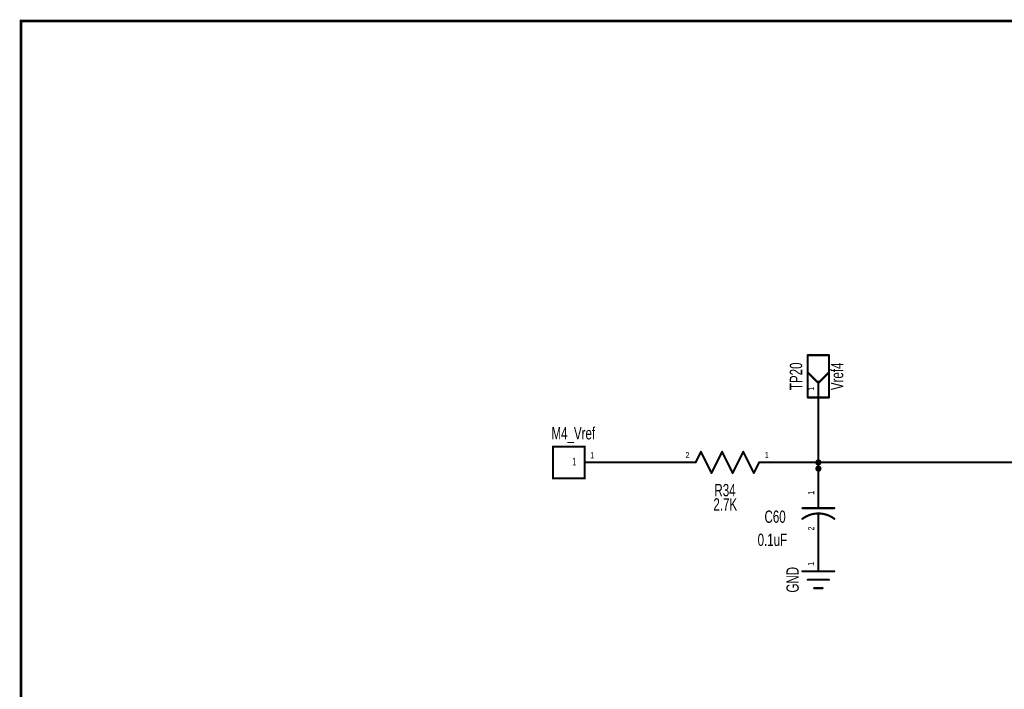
# Model space of a CAD drawing. Extents: x -2.5 to 9, y -2.1 to 6.
# Tile 2 of 7: x -2.5 to 2.1, y 2.8 to 6. Entities that reach past the tile are written whole.
import ezdxf
from ezdxf.enums import TextEntityAlignment as Align

# ---------------------------------------------------------------- set-up
doc = ezdxf.new("R2010")
doc.units = 0
for name, color, linetype in [('Element', 253, 'CONTINUOUS'), ('Net', 50, 'CONTINUOUS'), ('Pin', 50, 'CONTINUOUS'), ('Titles', 253, 'CONTINUOUS')]:
    doc.layers.add(name, color=color, linetype=linetype)

msp = doc.modelspace()

# ---------------------------------------------------------------- linework, layer by layer
at = {"layer": 'Element', "linetype": 'CONTINUOUS'}
for points, const_width in [([(1.2035, 4.3964), (1.3035, 4.3964)], 0.0098), ([(1.2035, 4.1964), (1.2035, 4.3964)], 0.0098), ([(1.3035, 4.3964), (1.3035, 4.1964)], 0.0098), ([(1.2035, 4.3152), (1.2535, 4.2652)], 0.0098), ([(1.3035, 4.3152), (1.2535, 4.2652)], 0.0098), ([(1.2535, 4.2714), (1.2535, 4.1964)], 0.0098), ([(1.3035, 4.1964), (1.2035, 4.1964)], 0.0098), ([(0.1499, 3.9644), (0, 3.9644), (0, 3.8144), (0.1499, 3.8144), (0.1499, 3.9644)], 0.0098), ([(0.6988, 3.9394), (0.6738, 3.8894)], 0.0098), ([(0.7488, 3.8394), (0.6988, 3.9394)], 0.0098), ([(0.7988, 3.9394), (0.7488, 3.8394)], 0.0098), ([(0.8488, 3.8394), (0.7988, 3.9394)], 0.0098), ([(0.8988, 3.9394), (0.8488, 3.8394)], 0.0098), ([(0.9488, 3.8394), (0.8988, 3.9394)], 0.0098), ([(0.9738, 3.8894), (0.9488, 3.8394)], 0.0098), ([(1.1788, 3.673), (1.3288, 3.673)], 0.0098), ([(1.2538, 3.71), (1.2538, 3.673)], 0.0098), ([(1.329, 3.6228), (1.3224, 3.6275), (1.3155, 3.6317), (1.3084, 3.6355), (1.301, 3.6387), (1.2934, 3.6416), (1.2857, 3.6439), (1.2778, 3.6457), (1.2699, 3.647), (1.2618, 3.6478), (1.2538, 3.648), (1.2457, 3.6477), (1.2377, 3.647), (1.2297, 3.6457), (1.2218, 3.6439), (1.2141, 3.6415), (1.2065, 3.6387), (1.1992, 3.6354), (1.192, 3.6317), (1.1851, 3.6275), (1.1785, 3.6228)], 0.01), ([(1.2538, 3.648), (1.2538, 3.61)], 0.0098), ([(1.1783, 3.3747), (1.3283, 3.3747)], 0.0098), ([(1.2033, 3.3347), (1.3033, 3.3347)], 0.0098), ([(1.2333, 3.2947), (1.2733, 3.2947)], 0.0098)]:
    msp.add_lwpolyline(points, dxfattribs=dict(at, const_width=const_width))
for points, const_width in [([(1.201, 4.3964, 1), (1.206, 4.3964, 1), (1.201, 4.3964, 1)], 0.0049), ([(1.201, 4.3964, 1), (1.206, 4.3964, 1), (1.201, 4.3964, 1)], 0.0049), ([(1.301, 4.3964, 1), (1.306, 4.3964, 1), (1.301, 4.3964, 1)], 0.0049), ([(1.301, 4.3964, 1), (1.306, 4.3964, 1), (1.301, 4.3964, 1)], 0.0049), ([(1.201, 4.3152, 1), (1.206, 4.3152, 1), (1.201, 4.3152, 1)], 0.0049), ([(1.301, 4.3152, 1), (1.306, 4.3152, 1), (1.301, 4.3152, 1)], 0.0049), ([(1.251, 4.2714, 1), (1.256, 4.2714, 1), (1.251, 4.2714, 1)], 0.0049), ([(1.251, 4.2652, 1), (1.256, 4.2652, 1), (1.251, 4.2652, 1)], 0.0049), ([(1.251, 4.2652, 1), (1.256, 4.2652, 1), (1.251, 4.2652, 1)], 0.0049), ([(1.201, 4.1964, 1), (1.206, 4.1964, 1), (1.201, 4.1964, 1)], 0.0049), ([(1.201, 4.1964, 1), (1.206, 4.1964, 1), (1.201, 4.1964, 1)], 0.0049), ([(1.251, 4.1964, 1), (1.256, 4.1964, 1), (1.251, 4.1964, 1)], 0.0049), ([(1.301, 4.1964, 1), (1.306, 4.1964, 1), (1.301, 4.1964, 1)], 0.0049), ([(1.301, 4.1964, 1), (1.306, 4.1964, 1), (1.301, 4.1964, 1)], 0.0049), ([(0.6964, 3.9394, 1), (0.7013, 3.9394, 1), (0.6964, 3.9394, 1)], 0.0049), ([(0.6964, 3.9394, 1), (0.7013, 3.9394, 1), (0.6964, 3.9394, 1)], 0.0049), ([(0.7964, 3.9394, 1), (0.8013, 3.9394, 1), (0.7964, 3.9394, 1)], 0.0049), ([(0.7964, 3.9394, 1), (0.8013, 3.9394, 1), (0.7964, 3.9394, 1)], 0.0049), ([(0.8964, 3.9394, 1), (0.9013, 3.9394, 1), (0.8964, 3.9394, 1)], 0.0049), ([(0.8964, 3.9394, 1), (0.9013, 3.9394, 1), (0.8964, 3.9394, 1)], 0.0049), ([(0.6714, 3.8894, 1), (0.6763, 3.8894, 1), (0.6714, 3.8894, 1)], 0.0049), ([(0.9714, 3.8894, 1), (0.9763, 3.8894, 1), (0.9714, 3.8894, 1)], 0.0049), ([(0.7464, 3.8394, 1), (0.7513, 3.8394, 1), (0.7464, 3.8394, 1)], 0.0049), ([(0.7464, 3.8394, 1), (0.7513, 3.8394, 1), (0.7464, 3.8394, 1)], 0.0049), ([(0.8464, 3.8394, 1), (0.8513, 3.8394, 1), (0.8464, 3.8394, 1)], 0.0049), ([(0.8464, 3.8394, 1), (0.8513, 3.8394, 1), (0.8464, 3.8394, 1)], 0.0049), ([(0.9464, 3.8394, 1), (0.9513, 3.8394, 1), (0.9464, 3.8394, 1)], 0.0049), ([(0.9464, 3.8394, 1), (0.9513, 3.8394, 1), (0.9464, 3.8394, 1)], 0.0049), ([(1.1763, 3.673, 1), (1.1812, 3.673, 1), (1.1763, 3.673, 1)], 0.0049), ([(1.2513, 3.71, 1), (1.2562, 3.71, 1), (1.2513, 3.71, 1)], 0.0049), ([(1.2513, 3.673, 1), (1.2562, 3.673, 1), (1.2513, 3.673, 1)], 0.0049), ([(1.3263, 3.673, 1), (1.3312, 3.673, 1), (1.3263, 3.673, 1)], 0.0049), ([(1.176, 3.6228, 1), (1.181, 3.6228, 1), (1.176, 3.6228, 1)], 0.005), ([(1.2513, 3.648, 1), (1.2562, 3.648, 1), (1.2513, 3.648, 1)], 0.0049), ([(1.3265, 3.6228, 1), (1.3315, 3.6228, 1), (1.3265, 3.6228, 1)], 0.005), ([(1.2513, 3.61, 1), (1.2562, 3.61, 1), (1.2513, 3.61, 1)], 0.0049), ([(1.1758, 3.3747, 1), (1.1807, 3.3747, 1), (1.1758, 3.3747, 1)], 0.0049), ([(1.3258, 3.3747, 1), (1.3307, 3.3747, 1), (1.3258, 3.3747, 1)], 0.0049), ([(1.2008, 3.3347, 1), (1.2057, 3.3347, 1), (1.2008, 3.3347, 1)], 0.0049), ([(1.3008, 3.3347, 1), (1.3057, 3.3347, 1), (1.3008, 3.3347, 1)], 0.0049), ([(1.2308, 3.2947, 1), (1.2357, 3.2947, 1), (1.2308, 3.2947, 1)], 0.0049), ([(1.2708, 3.2947, 1), (1.2757, 3.2947, 1), (1.2708, 3.2947, 1)], 0.0049)]:
    msp.add_lwpolyline(points, format="xyb", dxfattribs=dict(at, const_width=const_width))
at = {"layer": 'Net', "linetype": 'CONTINUOUS', "const_width": 0.0049}
for points in [[(1.251, 4.1214, 1), (1.256, 4.1214, 1), (1.251, 4.1214, 1)], [(0.2974, 3.8894, 1), (0.3024, 3.8894, 1), (0.2974, 3.8894, 1)], [(0.5214, 3.8894, 1), (0.5263, 3.8894, 1), (0.5214, 3.8894, 1)], [(1.1214, 3.8894, 1), (1.1263, 3.8894, 1), (1.1214, 3.8894, 1)], [(1.2412, 3.8894, 1), (1.2461, 3.8894, 1), (1.2412, 3.8894, 1)], [(1.2415, 3.86, 1), (1.2464, 3.86, 1), (1.2415, 3.86, 1)], [(1.251, 3.8894, 1), (1.256, 3.8894, 1), (1.251, 3.8894, 1)], [(1.251, 3.86, 1), (1.256, 3.86, 1), (1.251, 3.86, 1)], [(1.251, 3.86, 1), (1.256, 3.86, 1), (1.251, 3.86, 1)], [(1.2513, 3.8894, 1), (1.2562, 3.8894, 1), (1.2513, 3.8894, 1)], [(1.2513, 3.8894, 1), (1.2562, 3.8894, 1), (1.2513, 3.8894, 1)], [(1.2513, 3.86, 1), (1.2562, 3.86, 1), (1.2513, 3.86, 1)], [(1.2513, 3.86, 1), (1.2562, 3.86, 1), (1.2513, 3.86, 1)], [(1.2513, 3.5247, 1), (1.2562, 3.5247, 1), (1.2513, 3.5247, 1)], [(1.2513, 3.46, 1), (1.2562, 3.46, 1), (1.2513, 3.46, 1)]]:
    msp.add_lwpolyline(points, format="xyb", dxfattribs=at)
at = {"layer": 'Net', "linetype": 'CONTINUOUS', "const_width": 0.0098}
for points in [[(1.2535, 4.1214), (1.2535, 3.86)], [(0.2999, 3.8894), (0.5238, 3.8894)], [(1.1238, 3.8894), (1.2538, 3.8894)], [(1.2437, 3.8894), (1.2441, 3.8864), (1.2455, 3.8837), (1.2477, 3.8815), (1.2505, 3.8801), (1.2535, 3.8796), (1.2565, 3.8801), (1.2593, 3.8815), (1.2615, 3.8837), (1.2629, 3.8864), (1.2633, 3.8894), (1.2629, 3.8925), (1.2615, 3.8952), (1.2593, 3.8974), (1.2565, 3.8988), (1.2535, 3.8993), (1.2505, 3.8988), (1.2477, 3.8974), (1.2455, 3.8952), (1.2441, 3.8925), (1.2437, 3.8894)], [(1.2439, 3.86), (1.2444, 3.857), (1.2458, 3.8542), (1.248, 3.852), (1.2507, 3.8506), (1.2538, 3.8502), (1.2568, 3.8506), (1.2595, 3.852), (1.2617, 3.8542), (1.2631, 3.857), (1.2636, 3.86), (1.2631, 3.863), (1.2617, 3.8658), (1.2595, 3.868), (1.2568, 3.8694), (1.2538, 3.8698), (1.2507, 3.8694), (1.248, 3.868), (1.2458, 3.8658), (1.2444, 3.863), (1.2439, 3.86)], [(2.247, 3.8894), (1.2535, 3.8894)], [(1.2535, 3.86), (1.2538, 3.86)], [(1.2538, 3.8894), (1.2538, 3.86)], [(1.2538, 3.5247), (1.2538, 3.46)]]:
    msp.add_lwpolyline(points, dxfattribs=at)
at = {"layer": 'Pin', "linetype": 'CONTINUOUS', "const_width": 0.0049}
for points in [[(1.251, 4.2714, 1), (1.256, 4.2714, 1), (1.251, 4.2714, 1)], [(1.251, 4.1214, 1), (1.256, 4.1214, 1), (1.251, 4.1214, 1)], [(0.1474, 3.8894, 1), (0.1524, 3.8894, 1), (0.1474, 3.8894, 1)], [(0.2974, 3.8894, 1), (0.3024, 3.8894, 1), (0.2974, 3.8894, 1)], [(0.5214, 3.8894, 1), (0.5263, 3.8894, 1), (0.5214, 3.8894, 1)], [(0.6714, 3.8894, 1), (0.6763, 3.8894, 1), (0.6714, 3.8894, 1)], [(0.9714, 3.8894, 1), (0.9763, 3.8894, 1), (0.9714, 3.8894, 1)], [(1.1214, 3.8894, 1), (1.1263, 3.8894, 1), (1.1214, 3.8894, 1)], [(1.2513, 3.86, 1), (1.2562, 3.86, 1), (1.2513, 3.86, 1)], [(1.2513, 3.71, 1), (1.2562, 3.71, 1), (1.2513, 3.71, 1)], [(1.2513, 3.61, 1), (1.2562, 3.61, 1), (1.2513, 3.61, 1)], [(1.2508, 3.5247, 1), (1.2557, 3.5247, 1), (1.2508, 3.5247, 1)], [(1.2513, 3.46, 1), (1.2562, 3.46, 1), (1.2513, 3.46, 1)], [(1.2508, 3.3747, 1), (1.2557, 3.3747, 1), (1.2508, 3.3747, 1)]]:
    msp.add_lwpolyline(points, format="xyb", dxfattribs=at)
at = {"layer": 'Pin', "linetype": 'CONTINUOUS', "const_width": 0.0098}
for points in [[(1.2535, 4.2714), (1.2535, 4.1214)], [(0.1499, 3.8894), (0.2999, 3.8894)], [(0.6738, 3.8894), (0.5238, 3.8894)], [(0.9738, 3.8894), (1.1238, 3.8894)], [(1.2538, 3.71), (1.2538, 3.86)], [(1.2538, 3.61), (1.2538, 3.46)], [(1.2533, 3.3747), (1.2533, 3.5247)]]:
    msp.add_lwpolyline(points, dxfattribs=at)
at = {"layer": 'Titles', "linetype": 'CONTINUOUS', "const_width": 0.0131}
msp.add_lwpolyline([(8.981, -2.0921), (-2.512, -2.0921), (-2.512, 5.9759), (8.981, 5.9759), (8.981, -2.0921)], dxfattribs=at)

# ---------------------------------------------------------------- texts
at = {"layer": 'Element', "width": 0.7}
for s, p in [('TP20', (1.1945, 4.2964)), ('GND', (1.1783, 3.3347))]:
    msp.add_text(s, height=0.0583, rotation=90, dxfattribs=at).set_placement(p, align=Align.BOTTOM_CENTER)
msp.add_text('Vref4', height=0.0583, rotation=90, dxfattribs=at).set_placement((1.3126, 4.2964), align=Align.TOP_CENTER)
for s, p in [('M4_Vref', (0.0961, 3.9805)), ('R34', (0.8126, 3.7116)), ('C60', (1.0491, 3.5863)), ('0.1uF', (1.0364, 3.4768))]:
    msp.add_text(s, height=0.0583, dxfattribs=at).set_placement(p, align=Align.BOTTOM_CENTER)
msp.add_text('2.7K', height=0.0583, dxfattribs=at).set_placement((0.8139, 3.7201), align=Align.TOP_CENTER)
at = {"layer": 'Pin', "width": 0.7}
for s, p in [('1', (1.2043, 4.2288)), ('1', (1.2045, 3.7363)), ('2', (1.2045, 3.5674)), ('1', (1.204, 3.4009))]:
    msp.add_text(s, height=0.0292, rotation=90, dxfattribs=at).set_placement(p, align=Align.TOP_LEFT)
for s, height, p in [('1', 0.0365, (0.0908, 3.9113)), ('1', 0.0292, (0.1761, 3.9386)), ('2', 0.0292, (0.6262, 3.9387)), ('1', 0.0292, (1.0001, 3.9387))]:
    msp.add_text(s, height=height, dxfattribs=at).set_placement(p, align=Align.TOP_LEFT)

doc.saveas('drawing.dxf')
